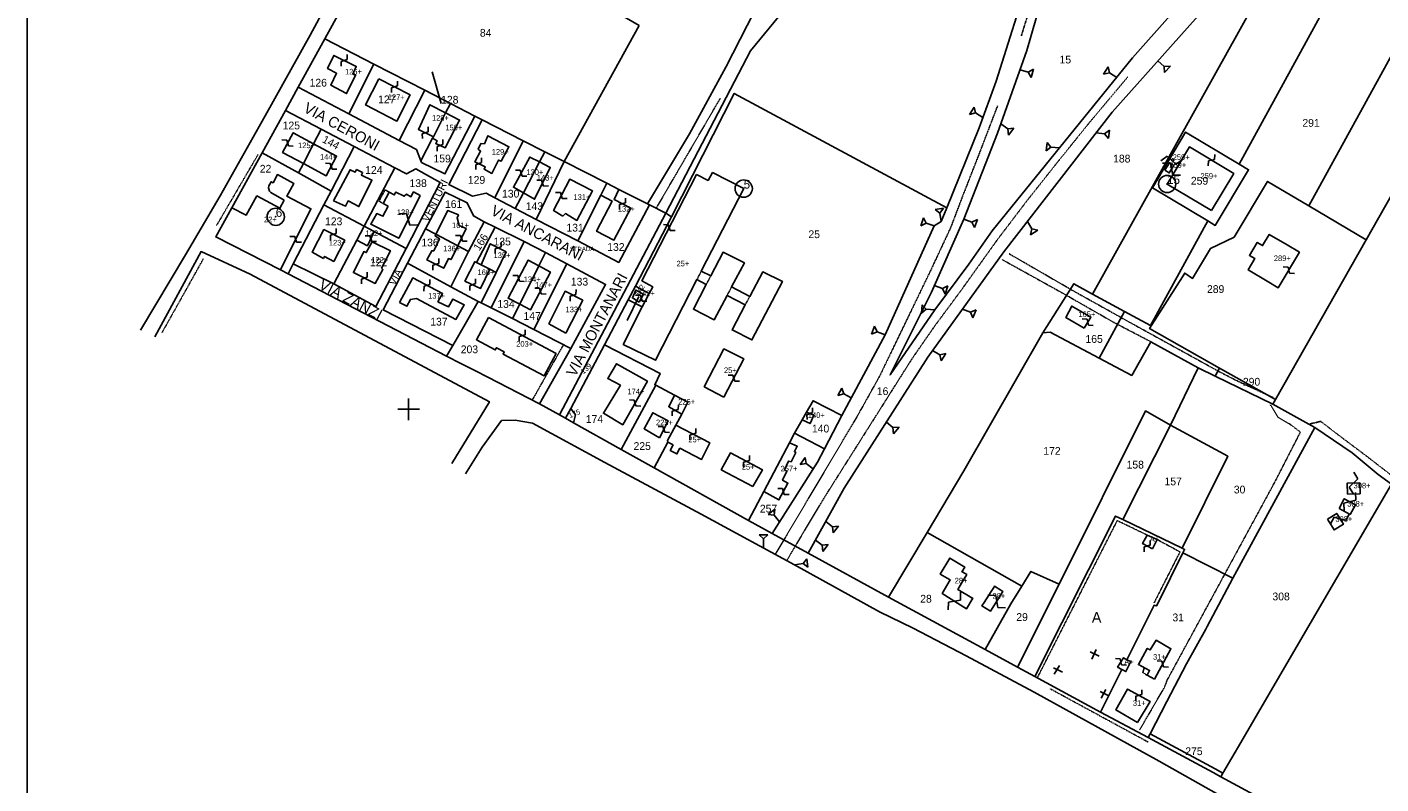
# Model space of a CAD drawing. Header units: metres. Extents: x 14423 to 16319, y -19798 to -18535.
# Tile 2 of 12: x 14423 to 15051, y -19374 to -19023. Entities that reach past the tile are written whole.
import ezdxf

# ---------------------------------------------------------------- set-up
doc = ezdxf.new("R2010")
doc.units = ezdxf.units.M
for name, pattern in [('CONTINUA', [0]), ('FRECCETTA', [1, -1]), ('INTERNA', [0]), ('TRATTEGGIATA2', [0.3, 0.15, -0.15]), ('TRATTEGGIATA5', [0.3, 0.15, -0.15]), ('TRATTO-PUNTO', [0.4, 0.15, -0.125, 0, -0.125])]:
    doc.linetypes.add(name, pattern=pattern)
for name, color, linetype in [('CONFINE', 3, 'CONTINUA'), ('FABBRICATI', 1, 'CONTINUA'), ('FIDUCIALI', 5, 'CONTINUA'), ('LINEEVARIE', 6, 'CONTINUA'), ('PARTICELLE', 7, 'CONTINUA'), ('SIMBOLI', 6, 'CONTINUA'), ('STRADE', 8, 'CONTINUA'), ('TESTI', 3, 'CONTINUA')]:
    doc.layers.add(name, color=color, linetype=linetype)

# ---------------------------------------------------------------- blocks, each defined once
blk = doc.blocks.new('20', base_point=(5, 5))
at = {"layer": 'SIMBOLI'}
blk.add_circle((5, 5), 4, dxfattribs=at)
blk.add_point((5, 5), dxfattribs=at)
blk = doc.blocks.new('9', base_point=(5, 5))
at = {"layer": 'SIMBOLI'}
for p, q in [((2, 5), (4, 6)), ((4, 6), (6, 4)), ((6, 4), (8, 5))]:
    blk.add_line(p, q, dxfattribs=at)
blk = doc.blocks.new('2', base_point=(2, 5))
at = {"layer": 'SIMBOLI'}
for p, q in [((6, 5), (8, 7)), ((8, 3), (8, 7)), ((2, 5), (6, 5)), ((6, 5), (8, 3))]:
    blk.add_line(p, q, dxfattribs=at)
blk = doc.blocks.new('3', base_point=(5, 5))
at = {"layer": 'SIMBOLI'}
for p, q in [((5, 0), (5, 10)), ((0, 5), (10, 5))]:
    blk.add_line(p, q, dxfattribs=at)
blk = doc.blocks.new('14', base_point=(5, 5))
at = {"layer": 'SIMBOLI'}
for p, q in [((0, 5), (3, 7)), ((3, 7), (7, 3)), ((7, 3), (10, 5))]:
    blk.add_line(p, q, dxfattribs=at)

msp = doc.modelspace()

# ---------------------------------------------------------------- linework, layer by layer
at = {"layer": 'CONFINE'}
msp.add_lwpolyline([(14595.347, -18966.086), (14561.106, -19028.277), (14548.735, -19050.745), (14542.846, -19061.441), (14532.023, -19081.098), (14517.973, -19106.615), (14510.54, -19120.116), (14540.524, -19135.421), (14544.063, -19137.227), (14617.53, -19175.322), (14624.236, -19178.737), (14631.085, -19182.224), (14636.448, -19184.954), (14660.75, -19197.47), (14670.018, -19202.652), (14672.759, -19204.185), (14676.544, -19206.301), (14698.64, -19218.656), (14713.874, -19227.173), (14757.72, -19251.589), (14768.585, -19257.64), (14785.3, -19266.651), (14822.644, -19287.14), (14867.355, -19311.412), (14882.417, -19319.491), (14890.472, -19323.826), (14920.994, -19340.34), (14943.096, -19352.175), (14973.183, -19368.392), (14976.781, -19370.332), (15032.201, -19400.389)], dxfattribs=at)
at = {"layer": 'FABBRICATI'}
for points in [[(14574.163, -19044.605), (14575.727, -19041.086), (14565.334, -19035.939), (14562.392, -19041.961), (14566.593, -19044.222), (14563.846, -19049.735), (14571.172, -19053.666), (14575.39, -19045.092), (14574.163, -19044.605)], [(14586.14, -19046.791), (14580.002, -19058.913), (14594.538, -19066.397), (14600.685, -19054.279), (14586.14, -19046.791)], [(14611.465, -19073.646), (14617.137, -19062.592), (14609.89, -19058.86), (14604.502, -19070.238), (14611.465, -19073.646)], [(14617.137, -19062.592), (14611.465, -19073.646), (14611.113, -19074.333), (14613.171, -19075.515), (14612.584, -19076.79), (14616.883, -19078.847), (14623.615, -19065.928), (14617.137, -19062.592)], [(14551.168, -19086.089), (14555.902, -19076.922), (14546.46, -19071.839), (14541.489, -19080.932), (14551.168, -19086.089)], [(14555.902, -19076.922), (14551.168, -19086.089), (14561.776, -19091.741), (14566.544, -19082.651), (14555.902, -19076.922)], [(14633.447, -19076.805), (14632.222, -19079.357), (14633.405, -19080.3), (14630.751, -19085.355), (14635.511, -19087.607), (14635.073, -19088.728), (14638.609, -19090.696), (14641.752, -19084.518), (14642.878, -19085.057), (14646.518, -19078.315), (14636.786, -19073.207), (14635.175, -19076.929), (14633.447, -19076.805)], [(14972.457, -19107.898), (14982.778, -19090.719), (14962.147, -19078.387), (14951.856, -19095.578), (14972.457, -19107.898)], [(14653.214, -19099.702), (14660.657, -19085.345), (14656.193, -19083.069), (14648.618, -19097.115), (14653.214, -19099.702)], [(14954.38, -19084.971), (14954.578, -19084.956), (14954.756, -19084.866), (14954.887, -19084.717), (14954.953, -19084.529), (14954.941, -19084.331), (14954.858, -19084.151), (14954.712, -19084.017), (14954.527, -19083.946), (14954.328, -19083.95), (14954.146, -19084.029), (14954.006, -19084.171), (14953.978, -19084.219), (14953.923, -19084.41), (14953.944, -19084.608), (14954.038, -19084.783), (14954.191, -19084.91), (14954.38, -19084.971)], [(14542.323, -19103.125), (14540.31, -19106.773), (14529.654, -19101.072), (14524.58, -19110.066), (14517.973, -19106.615), (14510.54, -19120.116), (14540.524, -19135.421), (14554.687, -19107.046), (14543.432, -19101.164), (14546.726, -19095.344), (14539.149, -19091.222), (14537.126, -19094.963), (14536.288, -19094.506), (14535.646, -19095.587), (14535.195, -19096.46), (14534.987, -19097.371), (14535.405, -19098.894), (14536.13, -19099.593), (14542.323, -19103.125)], [(14660.657, -19085.345), (14653.214, -19099.702), (14658.408, -19102.627), (14665.718, -19087.926), (14660.657, -19085.345)], [(14733.743, -19139.869), (14738.071, -19142.139), (14732.075, -19153.58), (14741.653, -19158.588), (14747.732, -19147.215), (14756.151, -19151.612), (14750.006, -19163.212), (14759.222, -19167.821), (14773.375, -19140.707), (14764.264, -19136.298), (14758.228, -19147.691), (14749.824, -19143.301), (14755.767, -19132.183), (14745.885, -19127.23), (14740.129, -19138.212), (14735.767, -19135.934), (14755.428, -19097.709), (14740.985, -19090.248), (14738.916, -19093.927), (14733.59, -19091.178), (14708.194, -19140.398), (14713.218, -19143.304), (14711.575, -19146.407), (14708.351, -19152.497), (14699.565, -19169.955), (14714.513, -19177.256), (14733.743, -19139.869)], [(14950.814, -19089.183), (14952.856, -19090.406), (14954.91, -19086.974), (14952.869, -19085.752), (14950.814, -19089.183)], [(14671.487, -19110.464), (14672.787, -19109.329), (14678.069, -19112.484), (14685.295, -19098.747), (14674.745, -19093.349), (14667.229, -19107.901), (14671.487, -19110.464)], [(14689.224, -19100.704), (14694.361, -19103.511), (14687.14, -19117.501), (14695.23, -19121.572), (14703.097, -19106.761), (14695.261, -19102.686), (14697.57, -19098.087), (14691.988, -19095.253), (14689.224, -19100.704)], [(14590.496, -19105.881), (14588.038, -19110.503), (14585.174, -19109.284), (14582.417, -19114.24), (14595.421, -19120.712), (14604.206, -19103.203), (14605.334, -19100.934), (14602.277, -19099.255), (14601.081, -19101.498), (14598.979, -19100.352), (14597.878, -19101.23), (14593.987, -19099.319), (14593.305, -19100.601), (14591.019, -19099.345), (14588.171, -19104.609), (14590.496, -19105.881)], [(14612.665, -19118.908), (14622.787, -19124.213), (14626.664, -19116.256), (14623.391, -19114.891), (14622.466, -19111.261), (14623.103, -19109.934), (14618.194, -19107.837), (14612.665, -19118.908)], [(14560.507, -19130.089), (14560.998, -19129.119), (14565.252, -19131.48), (14570.361, -19121.625), (14560.683, -19116.669), (14555.28, -19127.187), (14560.507, -19130.089)], [(14584.057, -19117.644), (14579.357, -19115.159), (14575.944, -19121.636), (14580.874, -19124.199), (14584.057, -19117.644)], [(14587.437, -19134.613), (14591.511, -19126.497), (14583.115, -19122.38), (14580.308, -19127.388), (14579.183, -19126.9), (14574.376, -19136.648), (14584.514, -19141.698), (14588.058, -19135.261), (14587.437, -19134.613)], [(14622.787, -19124.213), (14612.665, -19118.908), (14612.306, -19119.628), (14614.258, -19120.963), (14611.613, -19126.575), (14610.699, -19126.54), (14608.487, -19130.778), (14616.27, -19134.651), (14618.426, -19130.161), (14619.652, -19130.647), (14622.787, -19124.213)], [(14998.27, -19140.654), (15003.39, -19143.707), (15013.193, -19127.25), (15007.502, -19123.852), (14999.247, -19118.922), (14996.154, -19124.14), (14993.628, -19122.644), (14990.006, -19128.668), (14992.57, -19130.187), (14989.477, -19135.408), (14998.27, -19140.654)], [(14633.705, -19133.102), (14637.676, -19135.105), (14640.53, -19136.544), (14645.174, -19127.043), (14637.85, -19123.263), (14633.705, -19133.102)], [(14637.676, -19135.105), (14633.705, -19133.102), (14631.498, -19131.992), (14630.683, -19131.582), (14626.117, -19140.567), (14633.384, -19143.993), (14637.676, -19135.105)], [(14651.581, -19151.298), (14660.459, -19133.517), (14655.492, -19130.825), (14646.153, -19148.545), (14651.581, -19151.298)], [(14660.459, -19133.517), (14651.581, -19151.298), (14656.599, -19153.843), (14665.74, -19136.379), (14660.459, -19133.517)], [(14595.732, -19150.579), (14599.212, -19152.244), (14600.833, -19149.079), (14603.67, -19148.729), (14621.906, -19158.356), (14625.8, -19151.61), (14620.475, -19148.962), (14618.456, -19152.59), (14613.542, -19150.189), (14615.76, -19146.355), (14601.931, -19139.137), (14595.732, -19150.579)], [(14672.928, -19164.717), (14680.736, -19149.452), (14672.594, -19145.331), (14665.035, -19160.339), (14672.928, -19164.717)], [(14706.894, -19150.394), (14708.96, -19146.614), (14705.375, -19144.748), (14703.763, -19148.419), (14706.894, -19150.394)], [(14913.338, -19162.382), (14916.499, -19157.267), (14907.629, -19152.146), (14904.777, -19157.458), (14913.338, -19162.382)], [(14636.981, -19157.457), (14631.454, -19167.814), (14640.194, -19172.463), (14640.71, -19171.493), (14644.344, -19173.425), (14643.827, -19174.397), (14662.851, -19184.558), (14668.361, -19174.226), (14636.981, -19157.457)], [(14746.228, -19194.411), (14755.517, -19176.691), (14746.25, -19172.032), (14737.16, -19189.546), (14746.228, -19194.411)], [(14698.214, -19188.761), (14690.317, -19201.85), (14699.343, -19207.172), (14710.772, -19186.987), (14696.42, -19178.917), (14692.376, -19185.767), (14698.214, -19188.761)], [(14726.675, -19202.195), (14729.568, -19196.707), (14723.308, -19193.417), (14720.656, -19198.798), (14726.675, -19202.195)], [(14716.35, -19213.225), (14720.429, -19205.412), (14713.205, -19201.58), (14709.222, -19209.037), (14716.35, -19213.225)], [(14784.544, -19201.387), (14782.547, -19204.867), (14786.185, -19206.673), (14787.895, -19202.797), (14784.544, -19201.387)], [(14722.689, -19216.529), (14721.315, -19219.079), (14724.423, -19220.717), (14725.797, -19218.105), (14735.912, -19223.235), (14739.741, -19215.629), (14723.915, -19207.431), (14720.127, -19214.429), (14720.243, -19215.288), (14722.689, -19216.529)], [(14770.889, -19226.363), (14764.75, -19238.123), (14771.768, -19242.045), (14775.898, -19234.231), (14773.438, -19232.904), (14775.496, -19228.618), (14774.375, -19228.069), (14776.178, -19223.999), (14777.402, -19224.334), (14779.614, -19220.095), (14778.945, -19219.6), (14780.274, -19217.148), (14776.637, -19215.539), (14770.889, -19226.363)], [(14759.631, -19235.812), (14764.116, -19228.043), (14749.262, -19220.234), (14744.98, -19228.05), (14759.631, -19235.812)], [(15035.535, -19239.327), (15041.342, -19239.131), (15041.165, -19234.04), (15035.355, -19234.192), (15035.535, -19239.327)], [(15031.598, -19245.991), (15036.726, -19248.735), (15039.159, -19244.233), (15034.031, -19241.489), (15031.598, -19245.991)], [(15026.208, -19250.982), (15029.254, -19255.949), (15033.586, -19253.269), (15030.524, -19248.301), (15026.208, -19250.982)], [(14944.996, -19264.698), (14947.207, -19260.409), (14942.602, -19258.307), (14940.488, -19262.29), (14944.996, -19264.698)], [(14850.849, -19278.91), (14851.201, -19279.12), (14847.507, -19285.373), (14858.826, -19292.476), (14861.665, -19287.599), (14861.314, -19287.395), (14854.695, -19283.544), (14856.93, -19279.823), (14858.861, -19276.608), (14857.091, -19275.548), (14856.678, -19275.301), (14857.933, -19273.19), (14851.012, -19269.009), (14846.597, -19276.375), (14850.849, -19278.91)], [(14866.961, -19289.589), (14866.95, -19289.61), (14865.951, -19291.178), (14869.904, -19293.63), (14875.697, -19284.52), (14874.642, -19283.865), (14871.745, -19282.068), (14871.406, -19282.6), (14870.26, -19284.402), (14866.961, -19289.589)], [(14946.036, -19325.134), (14953.56, -19311.038), (14946.689, -19307.048), (14943.975, -19311.548), (14942.592, -19310.862), (14938.509, -19318.371), (14943.733, -19321.07), (14942.502, -19323.318), (14946.036, -19325.134)], [(14933.139, -19316.078), (14931.601, -19315.192), (14928.884, -19319.54), (14930.825, -19320.582), (14932.727, -19321.604), (14935.033, -19316.959), (14933.139, -19316.078)], [(14938.107, -19345.211), (14943.981, -19335.496), (14933.476, -19329.743), (14928.058, -19339.349), (14938.107, -19345.211)]]:
    msp.add_lwpolyline(points, close=True, dxfattribs=at)
at = {"layer": 'LINEEVARIE', "color": 2}
msp.add_lwpolyline([(14423, -19798), (14423, -18535), (16319, -18535), (16319, -19798), (14423, -19798)], dxfattribs=at)
at = {"layer": 'LINEEVARIE'}
for points in [[(14821.645, -18577.013), (14812.407, -18579.998), (14801.934, -18581.991), (14794.486, -18588.694), (14787.451, -18601.668), (14776.82, -18621.03), (14746.112, -18677.222), (14712.591, -18738.068), (14684.557, -18790.318), (14671.953, -18813.003), (14651.677, -18850.039), (14642.225, -18867.154), (14618.453, -18910.475), (14576.984, -18984.36), (14554.31, -19026.549), (14533.431, -19063.95), (14512.597, -19100.995), (14496.521, -19128.445), (14475.598, -19163.264)], [(14620.059, -19225.117), (14637.486, -19196.532), (14526.419, -19137.326), (14503.703, -19126.91), (14482.201, -19166.448)], [(15116.795, -19458.05), (15085.99, -19440.678), (15048.216, -19419.521), (14948.11, -19363.073), (14890.202, -19331.155), (14858.593, -19314.302), (14834.007, -19301.436), (14818.395, -19293.892), (14778.985, -19272.053), (14735.69, -19248.656), (14690.963, -19224.624), (14657.401, -19206.385), (14649.357, -19204.997), (14643.117, -19205.199), (14634.04, -19217.498), (14626.334, -19229.876)], [(14916.071, -19312.406), (14920.269, -19314.465)], [(14918.947, -19311.398), (14916.942, -19315.784)], [(14899.144, -19319.871), (14903.291, -19321.879)], [(14901.867, -19318.814), (14899.449, -19322.802)], [(14923.427, -19329.856), (14921.263, -19333.89)], [(14920.754, -19330.861), (14924.726, -19332.839)]]:
    msp.add_lwpolyline(points, dxfattribs=at)
at = {"layer": 'LINEEVARIE', "linetype": 'TRATTEGGIATA2'}
for points in [[(14924.849, -18843.02), (14920.16, -18877.323), (14916.287, -18900.068), (14911.77, -18923.684), (14907.267, -18945.225), (14902.702, -18963.121), (14895.542, -18989.514), (14889.496, -19009.814), (14884.206, -19026.912)], [(14775.301, -19270.34), (14783.586, -19256.282), (14792.963, -19240.688), (14833.533, -19176.538), (14844.083, -19161.33), (14856.237, -19144.93), (14873.041, -19121.469), (14886.642, -19103.578), (14901.795, -19084.446), (14916.258, -19066.541), (14933.618, -19045.906)], [(14714.81, -19106.839), (14744.485, -19055.952)], [(14873.191, -19059.343), (14865.127, -19080.384), (14857.251, -19100.562), (14851.422, -19115.845), (14842.365, -19135.232), (14818.446, -19184.732), (14807.612, -19204.097), (14770.218, -19267.031)], [(14878.533, -19127.911), (14908.884, -19145.442), (14933.69, -19159.267), (14976.019, -19182.578), (14984.009, -19186.701), (15001.15, -19194.625)], [(14875.331, -19130.646), (14902.698, -19145.796), (14927.253, -19159.827), (14944.309, -19168.714)], [(14671.821, -19170.091), (14657.372, -19195.73)], [(14999.786, -19197.989), (15003.285, -19203.704), (15009.131, -19207.153), (15013.657, -19210.573), (15001.674, -19233.956), (14951.928, -19325.393), (14950.765, -19328.551), (14939.031, -19348.74)], [(15017.563, -19206.923), (15023.115, -19205.609), (15030.214, -19211.114), (15045.385, -19222.513), (15063.133, -19236.249), (15076.686, -19245.092), (15094.229, -19255.743), (15109.1, -19264.463), (15128.681, -19275.587), (15148.994, -19287.865), (15157.832, -19291.164), (15187.83, -19299.942), (15198.616, -19304.324), (15217.373, -19311.765), (15230.191, -19316.266), (15248.874, -19322.342), (15268.663, -19333.716), (15298.564, -19354.597), (15308.577, -19361.269), (15311.735, -19364.863)], [(14891.629, -19324.452), (14928.68, -19251.597), (14942.602, -19258.307)], [(14947.207, -19260.409), (14957.812, -19266.11), (14945.832, -19289.696)], [(14942.502, -19323.318), (14940.602, -19322.033), (14941.174, -19319.748)]]:
    msp.add_lwpolyline(points, dxfattribs=at)
at = {"layer": 'LINEEVARIE', "linetype": 'TRATTO-PUNTO'}
for points in [[(14510.905, -19114.794), (14530.235, -19081.773)], [(14485.618, -19164.468), (14504.726, -19130.337)], [(14897.681, -19329.629), (14943.117, -19354.325)]]:
    msp.add_lwpolyline(points, dxfattribs=at)
at = {"layer": 'LINEEVARIE', "linetype": 'INTERNA'}
msp.add_lwpolyline([(14565.11, -19103.382), (14570.68, -19105.899), (14571.911, -19103.435), (14576.945, -19106.06), (14582.997, -19093.796), (14578.123, -19091.44), (14578.605, -19090.315), (14575.821, -19088.923), (14575.178, -19090.154), (14572.822, -19088.976), (14565.11, -19103.382)], dxfattribs=at)
at = {"layer": 'LINEEVARIE', "linetype": 'TRATTEGGIATA5'}
for points in [[(14591.019, -19099.345), (14589.072, -19098.292), (14586.223, -19103.556), (14588.171, -19104.609)], [(14735.767, -19135.934), (14733.743, -19139.869)], [(14738.071, -19142.139), (14740.129, -19138.212)], [(14749.824, -19143.301), (14747.732, -19147.215)], [(14756.151, -19151.612), (14758.228, -19147.691)]]:
    msp.add_lwpolyline(points, dxfattribs=at)
at = {"layer": 'PARTICELLE', "color": 2, "linetype": 'FRECCETTA'}
for p, q in [((14615.058, -19058.32), (14610.845, -19043.554)), ((14706.761, -19147.778), (14701.379, -19158.875))]:
    msp.add_line(p, q, dxfattribs=at)
at = {"layer": 'PARTICELLE'}
for points in [[(15044.24, -19121.39), (15098.354, -19026.122), (15091.251, -19020.663), (15114.224, -18978.115), (15164.027, -18881.159), (15140.93, -18878.192), (15126.696, -18874.019), (15120.1, -18871.189), (15042.636, -18938.824), (15017.236, -18964.248), (15014.603, -18967.582), (15009.958, -18971.338), (15013.542, -18973.725), (14917.175, -19146.63), (14932.093, -19154.718), (14944.13, -19161.223), (14970.744, -19112.702), (14944.996, -19097.302), (14960.428, -19071.538), (14985.202, -19086.342), (15037.69, -18990.649), (15070.693, -19008.846), (15017.519, -19105.621), (15044.24, -19121.39)], [(14865.442, -18903.982), (14839.802, -18900.703), (14822.825, -18893.434), (14747.149, -19041.391), (14730.272, -19072.398), (14710.75, -19104.778), (14711.764, -19105.292), (14719.228, -19109.081), (14758.541, -19033.814), (14865.442, -18903.982)], [(14909.239, -18912.334), (14865.442, -18903.982), (14758.541, -19033.814), (14719.228, -19109.081), (14721.883, -19110.746), (14751.064, -19053.58), (14849.592, -19106.613), (14864.586, -19069.608), (14872.588, -19047.91), (14888.469, -18997.325), (14897.553, -18964.774), (14905.148, -18934.171), (14909.239, -18912.334)], [(15001.006, -18965.919), (14969.028, -18945.933), (14943.393, -18985.649), (14908.548, -18963.583), (14909.234, -18959.218), (14931.941, -18922.754), (14926.723, -18919.492), (14925.17, -18917.746), (14922.572, -18917.231), (14917.91, -18914.587), (14906.347, -18965.492), (14886.76, -19033.756), (14873.155, -19072.001), (14857.547, -19111.898), (14842.494, -19145.66), (14823.308, -19184.096), (14844.056, -19153.837), (14859.835, -19132.771), (14870.736, -19117.304), (14935.852, -19037.06), (14969.513, -18999.148), (15001.006, -18965.919)], [(14706.919, -19022.045), (14600.951, -18960.771), (14597.597, -18966.912), (14595.347, -18966.086), (14561.106, -19028.277), (14583.833, -19039.98), (14607.47, -19052.153), (14619.353, -19058.272), (14630.74, -19064.137), (14634.126, -19065.88), (14653.087, -19075.537), (14663.112, -19080.609), (14672.078, -19085.12), (14706.919, -19022.045)], [(14822.644, -19287.14), (14840.504, -19257.114), (14857.523, -19228.5), (14894.239, -19164.565), (14908.517, -19141.803), (14917.175, -19146.63), (15013.542, -18973.725), (15009.958, -18971.338), (15003.904, -18977.071), (14977.827, -19004.43), (14926.287, -19062.328), (14876.031, -19127.091), (14840.78, -19175.863), (14802.029, -19236.591), (14785.3, -19266.651), (14822.644, -19287.14)], [(15017.519, -19105.621), (15070.693, -19008.846), (15037.69, -18990.649), (14985.202, -19086.342), (14989.644, -19088.997), (14974.171, -19114.752), (14970.744, -19112.702), (14944.13, -19161.223), (14932.093, -19154.718), (14920.325, -19176.247), (14935.441, -19184.3), (14944.309, -19168.714), (14966.293, -19180.812), (14974.074, -19184.689), (14976.157, -19180.898), (14943.717, -19162.612), (14960.028, -19136.882), (14963.659, -19139.343), (14971.989, -19125.433), (14982.888, -19120.284), (14998.407, -19094.341), (15017.519, -19105.621)], [(14572.221, -19063.082), (14583.833, -19039.98), (14561.106, -19028.277), (14548.735, -19050.745), (14572.221, -19063.082)], [(15092.753, -19258.45), (15138.896, -19155.326), (15172.852, -19087.284), (15215.656, -19102.841), (15243.255, -19110.848), (15253.813, -19075.387), (15170.562, -19048.589), (15115.424, -19033.131), (15098.354, -19026.122), (15044.24, -19121.39), (15002.124, -19195.537), (15000.908, -19197.677), (15020.35, -19208.47), (15037.63, -19220.259), (15049.73, -19230.188), (15055.848, -19234.763), (15071.443, -19244.266), (15092.753, -19258.45)], [(14595.621, -19075.375), (14607.47, -19052.153), (14583.833, -19039.98), (14572.221, -19063.082), (14595.621, -19075.375)], [(14605.705, -19084.874), (14611.113, -19074.333), (14611.465, -19073.646), (14617.137, -19062.592), (14619.353, -19058.272), (14607.47, -19052.153), (14595.621, -19075.375), (14603.699, -19079.618), (14605.705, -19084.874)], [(14708.351, -19152.497), (14701.901, -19149.311), (14690.825, -19170.168), (14716.701, -19183.448), (14714.15, -19188.603), (14714.587, -19188.833), (14723.308, -19193.417), (14729.568, -19196.707), (14726.675, -19202.195), (14723.915, -19207.431), (14720.127, -19214.429), (14720.243, -19215.288), (14713.874, -19227.173), (14757.72, -19251.589), (14764.75, -19238.123), (14770.889, -19226.363), (14776.637, -19215.539), (14778.999, -19211.092), (14782.547, -19204.867), (14784.544, -19201.387), (14787.626, -19196.017), (14800.991, -19202.838), (14821.058, -19165.45), (14843.845, -19115.006), (14847.009, -19113.031), (14849.592, -19106.613), (14751.064, -19053.58), (14721.883, -19110.746), (14705.248, -19143.008), (14711.575, -19146.407), (14708.351, -19152.497)], [(14630.74, -19064.137), (14619.353, -19058.272), (14617.137, -19062.592), (14611.465, -19073.646), (14611.113, -19074.333), (14605.705, -19084.874), (14605.985, -19085.606), (14616.837, -19090.897), (14630.74, -19064.137)], [(14542.846, -19061.441), (14532.023, -19081.098), (14548.91, -19090.46), (14551.168, -19086.089), (14555.902, -19076.922), (14559.417, -19070.115), (14542.846, -19061.441)], [(14634.126, -19065.88), (14618.699, -19095.88), (14629.551, -19101.171), (14635.924, -19099.853), (14640.009, -19101.98), (14653.087, -19075.537), (14634.126, -19065.88)], [(14555.902, -19076.922), (14551.168, -19086.089), (14548.91, -19090.46), (14564.032, -19098.844), (14574.791, -19078.163), (14559.417, -19070.115), (14555.902, -19076.922)], [(14960.428, -19071.538), (14944.996, -19097.302), (14970.744, -19112.702), (14974.171, -19114.752), (14989.644, -19088.997), (14985.202, -19086.342), (14960.428, -19071.538)], [(14574.791, -19078.163), (14564.032, -19098.844), (14560.681, -19105.285), (14579.357, -19115.159), (14593.638, -19088.057), (14574.791, -19078.163)], [(14640.009, -19101.98), (14649.477, -19106.911), (14653.214, -19099.702), (14660.657, -19085.345), (14663.112, -19080.609), (14653.087, -19075.537), (14640.009, -19101.98)], [(14544.063, -19137.227), (14546.504, -19132.536), (14560.681, -19105.285), (14564.032, -19098.844), (14548.91, -19090.46), (14532.023, -19081.098), (14517.973, -19106.615), (14510.54, -19120.116), (14540.524, -19135.421), (14544.063, -19137.227)], [(14660.657, -19085.345), (14653.214, -19099.702), (14649.477, -19106.911), (14659.225, -19111.987), (14672.078, -19085.12), (14663.112, -19080.609), (14660.657, -19085.345)], [(14691.988, -19095.253), (14672.078, -19085.12), (14659.225, -19111.987), (14678.432, -19121.99), (14689.224, -19100.704), (14691.988, -19095.253)], [(14593.638, -19088.057), (14579.357, -19115.159), (14584.057, -19117.644), (14598.777, -19125.427), (14614.62, -19094.832), (14603.396, -19088.584), (14599.02, -19090.883), (14593.638, -19088.057)], [(14711.764, -19105.292), (14710.75, -19104.778), (14697.57, -19098.087), (14691.988, -19095.253), (14689.224, -19100.704), (14678.432, -19121.99), (14697.49, -19131.915), (14711.764, -19105.292)], [(14943.717, -19162.612), (14976.157, -19180.898), (15002.124, -19195.537), (15044.24, -19121.39), (15017.519, -19105.621), (14998.407, -19094.341), (14982.888, -19120.284), (14971.989, -19125.433), (14963.659, -19139.343), (14960.028, -19136.882), (14943.717, -19162.612)], [(14607.81, -19116.362), (14612.665, -19118.908), (14622.787, -19124.213), (14627.759, -19126.82), (14635.086, -19113.093), (14630.065, -19110.378), (14627.22, -19104.348), (14616.981, -19099.3), (14607.81, -19116.362)], [(14565.255, -19141.923), (14575.944, -19121.636), (14579.357, -19115.159), (14560.681, -19105.285), (14546.504, -19132.536), (14565.255, -19141.923)], [(14670.018, -19202.652), (14672.759, -19204.185), (14675.192, -19199.604), (14690.825, -19170.168), (14701.901, -19149.311), (14705.248, -19143.008), (14721.883, -19110.746), (14719.228, -19109.081), (14670.018, -19202.652)], [(14565.255, -19141.923), (14584.849, -19152.325), (14598.777, -19125.427), (14584.057, -19117.644), (14579.357, -19115.159), (14575.944, -19121.636), (14565.255, -19141.923)], [(14599.528, -19132.24), (14619.527, -19143.17), (14627.759, -19126.82), (14622.787, -19124.213), (14612.665, -19118.908), (14607.81, -19116.362), (14599.528, -19132.24)], [(14635.086, -19113.093), (14627.759, -19126.82), (14619.527, -19143.17), (14632.269, -19149.986), (14633.628, -19150.667), (14640.53, -19136.544), (14637.676, -19135.105), (14633.705, -19133.102), (14631.498, -19131.992), (14640.167, -19115.652), (14635.086, -19113.093)], [(14633.705, -19133.102), (14637.676, -19135.105), (14640.53, -19136.544), (14633.628, -19150.667), (14638.301, -19153.013), (14653.517, -19122.307), (14640.167, -19115.652), (14631.498, -19131.992), (14633.705, -19133.102)], [(14653.517, -19122.307), (14638.301, -19153.013), (14648.236, -19157.999), (14651.581, -19151.298), (14660.459, -19133.517), (14663.535, -19127.356), (14653.517, -19122.307)], [(14658.033, -19163.014), (14673.367, -19132.578), (14663.535, -19127.356), (14660.459, -19133.517), (14651.581, -19151.298), (14648.236, -19157.999), (14658.033, -19163.014)], [(14620.49, -19170.48), (14622.673, -19166.681), (14632.269, -19149.986), (14619.527, -19143.17), (14599.528, -19132.24), (14588.175, -19153.892), (14620.49, -19170.48)], [(14673.367, -19132.578), (14658.033, -19163.014), (14675.284, -19171.868), (14691.371, -19142.14), (14673.367, -19132.578)], [(14920.325, -19176.247), (14932.093, -19154.718), (14917.175, -19146.63), (14908.517, -19141.803), (14894.239, -19164.565), (14897.585, -19164.308), (14920.325, -19176.247)], [(14711.575, -19146.407), (14705.248, -19143.008), (14701.901, -19149.311), (14708.351, -19152.497), (14711.575, -19146.407)], [(14660.75, -19197.47), (14675.284, -19171.868), (14658.033, -19163.014), (14648.236, -19157.999), (14638.301, -19153.013), (14633.628, -19150.667), (14632.269, -19149.986), (14622.673, -19166.681), (14620.49, -19170.48), (14617.53, -19175.322), (14624.236, -19178.737), (14631.085, -19182.224), (14636.448, -19184.954), (14660.75, -19197.47)], [(14920.325, -19176.247), (14897.585, -19164.308), (14894.239, -19164.565), (14857.523, -19228.5), (14840.504, -19257.114), (14884.446, -19281.943), (14888.68, -19275.182), (14901.827, -19281.097), (14941.866, -19200.803), (14953.331, -19207.409), (14966.293, -19180.812), (14944.309, -19168.714), (14935.441, -19184.3), (14920.325, -19176.247)], [(14676.544, -19206.301), (14698.64, -19218.656), (14714.587, -19188.833), (14714.15, -19188.603), (14716.701, -19183.448), (14690.825, -19170.168), (14675.192, -19199.604), (14677.336, -19202.618), (14676.544, -19206.301)], [(15000.908, -19197.677), (14974.074, -19184.689), (14966.293, -19180.812), (14953.331, -19207.409), (14979.993, -19221.803), (14958.747, -19264.424), (14959.924, -19264.962), (14959.131, -19266.566), (14982.386, -19278.267), (15020.35, -19208.47), (15000.908, -19197.677)], [(15000.908, -19197.677), (15002.124, -19195.537), (14976.157, -19180.898), (14974.074, -19184.689), (15000.908, -19197.677)], [(14714.587, -19188.833), (14698.64, -19218.656), (14713.874, -19227.173), (14720.243, -19215.288), (14720.127, -19214.429), (14723.915, -19207.431), (14726.675, -19202.195), (14729.568, -19196.707), (14723.308, -19193.417), (14714.587, -19188.833)], [(14800.991, -19202.838), (14787.626, -19196.017), (14784.544, -19201.387), (14782.547, -19204.867), (14778.999, -19211.092), (14792.927, -19218.279), (14800.991, -19202.838)], [(14672.759, -19204.185), (14676.544, -19206.301), (14677.336, -19202.618), (14675.192, -19199.604), (14672.759, -19204.185)], [(14890.472, -19323.826), (14927.933, -19249.482), (14931.22, -19251.076), (14953.331, -19207.409), (14941.866, -19200.803), (14901.827, -19281.097), (14882.417, -19319.491), (14890.472, -19323.826)], [(14953.331, -19207.409), (14931.22, -19251.076), (14958.747, -19264.424), (14979.993, -19221.803), (14953.331, -19207.409)], [(14951.777, -19335.435), (14944.026, -19350.382), (14974.064, -19366.675), (14977.748, -19368.674), (14985.988, -19354.546), (15005.255, -19321.51), (15055.848, -19234.763), (15049.73, -19230.188), (15037.63, -19220.259), (15020.35, -19208.47), (14982.386, -19278.267), (14970.487, -19300.637), (14969.772, -19301.921), (14960.787, -19318.059), (14951.777, -19335.435)], [(14770.889, -19226.363), (14764.75, -19238.123), (14757.72, -19251.589), (14768.585, -19257.64), (14789.638, -19224.489), (14792.927, -19218.279), (14778.999, -19211.092), (14776.637, -19215.539), (14770.889, -19226.363)], [(14920.994, -19340.34), (14930.825, -19320.582), (14932.727, -19321.604), (14935.033, -19316.959), (14933.139, -19316.078), (14945.751, -19290.862), (14946.974, -19291.146), (14947.647, -19289.785), (14959.131, -19266.566), (14959.924, -19264.962), (14958.747, -19264.424), (14931.22, -19251.076), (14927.933, -19249.482), (14890.472, -19323.826), (14920.994, -19340.34)], [(14879.294, -19290.169), (14884.446, -19281.943), (14840.504, -19257.114), (14822.644, -19287.14), (14867.355, -19311.412), (14879.294, -19290.169)], [(14947.647, -19289.785), (14946.974, -19291.146), (14945.751, -19290.862), (14933.139, -19316.078), (14935.033, -19316.959), (14932.727, -19321.604), (14930.825, -19320.582), (14920.994, -19340.34), (14943.096, -19352.175), (14944.026, -19350.382), (14951.777, -19335.435), (14960.787, -19318.059), (14969.772, -19301.921), (14970.487, -19300.637), (14982.386, -19278.267), (14959.131, -19266.566), (14947.647, -19289.785)], [(14901.827, -19281.097), (14888.68, -19275.182), (14884.446, -19281.943), (14879.294, -19290.169), (14867.355, -19311.412), (14882.417, -19319.491), (14901.827, -19281.097)], [(14974.064, -19366.675), (14944.026, -19350.382), (14943.096, -19352.175), (14973.183, -19368.392), (14976.781, -19370.332), (14977.748, -19368.674), (14974.064, -19366.675)]]:
    msp.add_lwpolyline(points, close=True, dxfattribs=at)
for points in [[(14706.919, -19022.045), (14672.078, -19085.12), (14691.988, -19095.253), (14697.57, -19098.087), (14710.75, -19104.778), (14730.272, -19072.398), (14747.149, -19041.391), (14822.825, -18893.434)], [(14969.513, -18999.148), (14935.852, -19037.06), (14870.736, -19117.304), (14859.835, -19132.771), (14844.056, -19153.837), (14823.308, -19184.096), (14842.494, -19145.66), (14857.547, -19111.898), (14873.155, -19072.001), (14886.76, -19033.756), (14906.347, -18965.492)], [(14888.469, -18997.325), (14872.588, -19047.91), (14864.586, -19069.608), (14849.592, -19106.613), (14847.009, -19113.031), (14843.845, -19115.006), (14821.058, -19165.45), (14800.991, -19202.838), (14792.927, -19218.279), (14789.638, -19224.489), (14768.585, -19257.64), (14785.3, -19266.651), (14802.029, -19236.591), (14840.78, -19175.863), (14876.031, -19127.091), (14926.287, -19062.328), (14977.827, -19004.43)], [(15283.68, -19386.381), (15308.565, -19367.094), (15302.939, -19361.057), (15296.508, -19356.048), (15284.607, -19348.798), (15261.657, -19333.678), (15246.58, -19324.759), (15216.719, -19315.067), (15185.79, -19302.355), (15157.733, -19294.254), (15148.489, -19291.012), (15130.018, -19279.515), (15092.753, -19258.45), (15071.443, -19244.266), (15055.848, -19234.763), (15005.255, -19321.51), (14985.988, -19354.546), (14977.748, -19368.674), (14976.781, -19370.332), (15032.201, -19400.389)]]:
    msp.add_lwpolyline(points, dxfattribs=at)
at = {"layer": 'STRADE'}
msp.add_lwpolyline([(14617.53, -19175.322), (14620.49, -19170.48), (14588.175, -19153.892), (14599.528, -19132.24), (14607.81, -19116.362), (14616.981, -19099.3), (14627.22, -19104.348), (14630.065, -19110.378), (14635.086, -19113.093), (14640.167, -19115.652), (14653.517, -19122.307), (14663.535, -19127.356), (14673.367, -19132.578), (14691.371, -19142.14), (14675.284, -19171.868), (14660.75, -19197.47), (14670.018, -19202.652), (14719.228, -19109.081), (14711.764, -19105.292), (14697.49, -19131.915), (14678.432, -19121.99), (14659.225, -19111.987), (14649.477, -19106.911), (14640.009, -19101.98), (14635.924, -19099.853), (14629.551, -19101.171), (14618.699, -19095.88), (14634.126, -19065.88), (14630.74, -19064.137), (14616.837, -19090.897), (14605.985, -19085.606), (14605.705, -19084.874), (14603.699, -19079.618), (14595.621, -19075.375), (14572.221, -19063.082), (14548.735, -19050.745), (14542.846, -19061.441), (14559.417, -19070.115), (14574.791, -19078.163), (14593.638, -19088.057), (14599.02, -19090.883), (14603.396, -19088.584), (14614.62, -19094.832), (14598.777, -19125.427), (14584.849, -19152.325), (14565.255, -19141.923), (14546.504, -19132.536), (14544.063, -19137.227), (14617.53, -19175.322)], close=True, dxfattribs=at)

# ---------------------------------------------------------------- block references
at = {"layer": 'FIDUCIALI'}
for p in [(14755.428, -19097.709), (14951.856, -19095.578), (14538.362, -19110.791)]:
    msp.add_blockref('20', p, dxfattribs=at)
at = {"layer": 'SIMBOLI'}
for name, p, rotation in [('9', (14570.092, -19038.296), 63.66), ('2', (14883.607, -19042.621), 343.915), ('2', (14928.454, -19046.176), 147.949), ('2', (14947.532, -19038.462), 318.244), ('9', (14593.413, -19050.535), 242.78), ('2', (14866.369, -19064.773), 147.949), ('2', (14874.714, -19067.619), 322.141), ('9', (14607.683, -19071.794), 243.926), ('2', (14918.881, -19071.872), 353.598), ('9', (14543.86, -19076.595), 151.329), ('9', (14614.488, -19077.701), 244.442), ('2', (14901.928, -19078.865), 174.307), ('9', (14564.063, -19087.382), 332.34), ('9', (14632.454, -19086.161), 244.671), ('14', (14953.883, -19088.69), -33.979), ('14', (14953.934, -19084.509), 183.016), ('9', (14972.462, -19084.553), 239.17), ('9', (14652.178, -19090.515), 151.673), ('9', (14662.119, -19095.164), 333.601), ('9', (14670.846, -19100.899), 152.705), ('9', (14699.191, -19104.731), 62.514), ('14', (14599.814, -19111.957), -29.739), ('2', (14847.009, -19113.031), 98.155), ('2', (14857.547, -19111.898), 340.649), ('9', (14565.072, -19118.916), 62.915), ('9', (14720.892, -19115.788), 332.741), ('2', (14843.845, -19115.006), 161.643), ('2', (14886.996, -19112.961), 301.57), ('9', (14547.606, -19121.233), 153.507), ('9', (14582.466, -19120.922), 154.08), ('9', (14624.442, -19120.816), 334.059), ('9', (14641.499, -19125.147), 62.686), ('9', (14612.593, -19132.822), 243.525), ('9', (15008.291, -19135.479), 149.209), ('9', (15008.291, -19135.479), 149.209), ('9', (14579.445, -19139.173), 63.546), ('9', (14608.476, -19142.553), 62.457), ('9', (14629.668, -19142.241), 244.786), ('9', (14651.003, -19139.343), 152.246), ('2', (14843.833, -19142.657), 340.19), ('9', (14661.119, -19145.209), 332.397), ('9', (14676.28, -19147.197), 63.145), ('9', (14707.927, -19148.504), 151.329), ('2', (14844.056, -19153.837), 177.057), ('2', (14856.902, -19153.558), 337.898), ('9', (14915.031, -19159.644), 328.329), ('9', (14652.671, -19165.841), 241.921), ('2', (14821.058, -19165.45), 159.294), ('2', (14843.047, -19172.727), 328.1), ('9', (14750.873, -19185.551), 152.361), ('2', (14805.343, -19194.73), 151.96), ('9', (14705.058, -19197.079), 330.506), ('9', (14723.666, -19200.496), 60.566), ('9', (14786.095, -19202.026), 66.812), ('2', (14821.597, -19205.925), 319.677), ('9', (14718.39, -19209.318), 152.418), ('9', (14731.828, -19211.53), 242.608), ('9', (14756.689, -19224.138), 242.264), ('2', (14787.688, -19227.56), 144.052), ('14', (15038.26, -19234.116), 88.414), ('9', (14773.833, -19238.138), 152.131), ('14', (15036.595, -19242.861), 58.79), ('2', (14772.003, -19252.257), 127.779), ('14', (15032.055, -19250.785), 28.593), ('2', (14793.47, -19251.97), 320.995), ('2', (14764.534, -19264.136), 89.846), ('2', (14788.66, -19260.614), 322.083), ('9', (14942.601, -19263.419), 241.921), ('2', (14778.985, -19272.053), 7.736), ('14', (14853.167, -19288.924), 234.815), ('14', (14872.801, -19289.075), -35.526), ('9', (14930.432, -19317.062), 148.006), ('9', (14949.798, -19318.086), 151.902), ('9', (14938.729, -19332.619), 241.29)]:
    msp.add_blockref(name, p, dxfattribs=dict(at, rotation=rotation))
msp.add_blockref('3', (14600, -19200), dxfattribs=at)

# ---------------------------------------------------------------- texts
at = {"layer": 'FABBRICATI', "color": 7}
for s, p in [('126+', (14570.482, -19044.803)), ('127+', (14590.343, -19056.594)), ('128+', (14610.824, -19066.253)), ('159+', (14617.042, -19070.72)), ('125+', (14548.706, -19078.964)), ('144+', (14558.869, -19084.332)), ('129+', (14638.546, -19081.952)), ('259+', (14954.438, -19084.459)), ('130+', (14654.617, -19091.386)), ('143+', (14659.441, -19093.986)), ('259+', (14952.862, -19088.079)), ('259+', (14967.318, -19093.143)), ('131+', (14676.453, -19102.917)), ('138+', (14594.559, -19109.984)), ('132+', (14697.025, -19108.413)), ('22+', (14532.918, -19113.322)), ('161+', (14620.107, -19116.025)), ('123+', (14562.985, -19124.075)), ('122+', (14580.022, -19119.679)), ('136+', (14616.055, -19126.78)), ('135+', (14639.414, -19129.904)), ('289+', (15001.337, -19131.315)), ('122+', (14582.689, -19132.039)), ('166+', (14631.955, -19137.788)), ('25+', (14724.256, -19133.752)), ('134+', (14653.395, -19141.062)), ('147+', (14658.652, -19143.68)), ('137+', (14609.04, -19148.747)), ('142+', (14706.286, -19147.571)), ('133+', (14672.799, -19155.024)), ('165+', (14910.687, -19157.264)), ('203+', (14649.898, -19171.008)), ('25+', (14746.268, -19183.222)), ('174+', (14701.486, -19193.045)), ('225+', (14725.067, -19197.806)), ('140+', (14785.189, -19204.03)), ('225+', (14714.742, -19207.403)), ('25+', (14729.751, -19215.333)), ('25+', (14754.536, -19228.023)), ('257+', (14772.517, -19228.792)), ('308+', (15038.35, -19236.684)), ('308+', (15035.379, -19245.112)), ('308+', (15029.895, -19252.125)), ('A+', (14943.775, -19261.503)), ('28+', (14853.31, -19280.743)), ('28+', (14870.824, -19287.849)), ('A+', (14931.958, -19318.398)), ('31+', (14945.306, -19316.091)), ('31+', (14935.949, -19337.477))]:
    msp.add_text(s, height=2.6, dxfattribs=at).set_placement(p)
at = {"layer": 'FIDUCIALI'}
for s, p in [('5', (14755.428, -19097.709)), ('15', (14951.856, -19095.578)), ('6', (14538.362, -19110.791))]:
    msp.add_text(s, height=4, dxfattribs=at).set_placement(p)
at = {"layer": 'PARTICELLE', "color": 7}
for s, p in [('84', (14633.052, -19027.295)), ('15', (14901.938, -19039.687)), ('126', (14554.06, -19050.4)), ('127', (14585.81, -19058.165)), ('128', (14615.058, -19058.32)), ('291', (15014.588, -19069.054)), ('125', (14541.559, -19070.248)), ('159', (14611.517, -19085.566)), ('188', (14926.789, -19085.61)), ('22', (14530.946, -19090.311)), ('124', (14579.837, -19090.904)), ('138', (14600.394, -19096.987)), ('129', (14627.474, -19095.484)), ('259', (14962.861, -19095.881)), ('161', (14616.855, -19106.694)), ('130', (14643.319, -19101.859)), ('143', (14654.332, -19107.655)), ('123', (14561.207, -19114.686)), ('131', (14673.183, -19117.626)), ('136', (14605.892, -19124.491)), ('135', (14639.392, -19124.048)), ('132', (14692.119, -19126.584)), ('25', (14785.445, -19120.67)), ('122', (14582.037, -19133.721)), ('133', (14675.238, -19142.655)), ('289', (14970.334, -19146.085)), ('134', (14641.153, -19152.98)), ('137', (14610.026, -19161.182)), ('147', (14653.279, -19158.555)), ('165', (14913.963, -19169.207)), ('203', (14624.176, -19174.016)), ('290', (14986.995, -19189.051)), ('16', (14817.174, -19193.411)), ('174', (14682.166, -19206.331)), ('140', (14787.067, -19210.76)), ('225', (14704.33, -19218.861)), ('172', (14894.4, -19221.117)), ('158', (14933.036, -19227.476)), ('157', (14950.631, -19235.241)), ('30', (14982.777, -19239.022)), ('257', (14762.93, -19247.865)), ('28', (14837.316, -19289.632)), ('308', (15000.685, -19288.572)), ('29', (14881.867, -19298.127)), ('31', (14954.305, -19298.288)), ('275', (14960.266, -19360.312))]:
    msp.add_text(s, height=3.6, dxfattribs=at).set_placement(p)
for s, height, rotation, p in [('144', 3.6, 332.168, (14559.577, -19076.031)), ('166', 3.6, 57.3, (14632.785, -19126.839)), ('142', 2.4, 57.701, (14706.761, -19147.778)), ('139', 2.4, 41.199, (14681.029, -19183.882)), ('175', 2.4, 22.977, (14674.808, -19204.183))]:
    msp.add_text(s, height=height, rotation=rotation, dxfattribs=at).set_placement(p)
at = {"layer": 'PARTICELLE', "color": 1}
msp.add_text('A', height=5, dxfattribs=at).set_placement((14916.906, -19298.976))
at = {"layer": 'STRADE', "color": 7}
msp.add_text('STRADA', height=2, dxfattribs=at).set_placement((14674.852, -19126.699))
at = {"layer": 'TESTI', "color": 3}
for s, height, rotation, p in [('VIA CERONI', 5, 331.423, (14550.819, -19061.914)), ('VENTURI', 3.6, 63.431, (14608.986, -19113.472)), ('VIA ANCARANI', 5, 332.397, (14637.63, -19109.506)), ('VIA ZANZI', 5, 332.168, (14557.869, -19143.878)), ('VIA', 3.6, 61.368, (14593.563, -19142.996)), ('VIA MONTANARI', 5, 62.342, (14677.29, -19185.3))]:
    msp.add_text(s, height=height, rotation=rotation, dxfattribs=at).set_placement(p)

doc.saveas('drawing.dxf')
